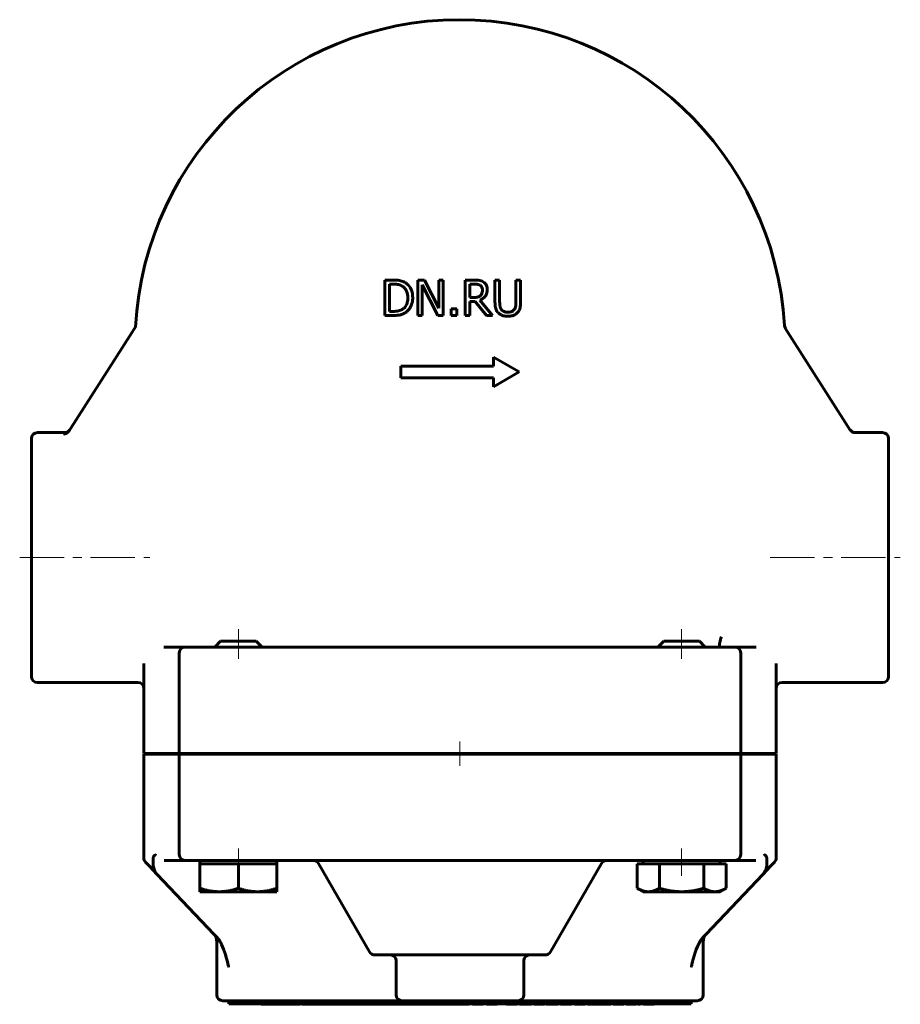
# Model space of a CAD drawing. Header units: millimetres. Extents: x -74 to 75, y -83 to 83.
import ezdxf

# ---------------------------------------------------------------- set-up
doc = ezdxf.new("R2010")
doc.units = ezdxf.units.MM
doc.linetypes.add('K5LT_AXLED', pattern=[12, 7.5, -1.5, 1.5, -1.5])
doc.linetypes.add('K5LT_BASIC', pattern=[0])
doc.layers.add('Системный слой (1)', color=7, linetype='Continuous', true_color=0x6c6c6c)

# ---------------------------------------------------------------- blocks, each defined once
blk = doc.blocks.new('U0')
at = {"layer": 'Системный слой (1)', "color": 143, "linetype": 'K5LT_BASIC', "lineweight": 60, "true_color": 0x33acca}
for p, q in [((-66.85, 13.44), (-66.53, 13.5)), ((-66.53, 13.5), (-66.23, 13.66)), ((-66.23, 13.66), (-66.01, 13.9))]:
    blk.add_line(p, q, dxfattribs=at)
blk = doc.blocks.new('U1')
at = {"layer": 'Системный слой (1)', "color": 143, "linetype": 'K5LT_BASIC', "lineweight": 60, "true_color": 0x33acca}
for p, q in [((72.5, -7.7), (72.5, 12.44)), ((72.5, -27.85), (72.5, -7.7))]:
    blk.add_line(p, q, dxfattribs=at)
blk = doc.blocks.new('U2')
at = {"layer": 'Системный слой (1)', "color": 143, "linetype": 'K5LT_BASIC', "lineweight": 60, "true_color": 0x33acca}
for p, q in [((-37.5, -21.85), (-40.5, -21.85)), ((-34.5, -21.85), (-37.5, -21.85))]:
    blk.add_line(p, q, dxfattribs=at)
blk = doc.blocks.new('U3')
at = {"layer": 'Системный слой (1)', "color": 143, "linetype": 'K5LT_BASIC', "lineweight": 60, "true_color": 0x33acca}
for p, q in [((37.5, -21.85), (34.5, -21.85)), ((40.5, -21.85), (37.5, -21.85))]:
    blk.add_line(p, q, dxfattribs=at)

msp = doc.modelspace()

# ---------------------------------------------------------------- linework, layer by layer
at = {"layer": 'Системный слой (1)', "color": 143, "linetype": 'K5LT_BASIC', "lineweight": 60, "true_color": 0x33acca}
for p, q in [((-11.37, 39.25), (-12.73, 39.25)), ((-12.73, 39.25), (-12.73, 33.25)), ((-11.94, 33.94), (-11.94, 38.56)), ((-11.94, 38.56), (-11.33, 38.56)), ((-7.14, 39.25), (-7.14, 33.25)), ((-6, 39.25), (-7.14, 39.25)), ((-6.39, 33.25), (-6.39, 38.43)), ((-6.39, 38.43), (-3.74, 33.25)), ((-3.59, 34.5), (-6, 39.25)), ((-3.59, 39.25), (-3.59, 34.5)), ((-2.84, 39.25), (-3.59, 39.25)), ((-2.84, 33.25), (-2.84, 39.25)), ((2.42, 39.25), (0.87, 39.25)), ((0.87, 39.25), (0.87, 33.25)), ((1.67, 38.56), (2.46, 38.56)), ((1.67, 36.31), (1.67, 38.56)), ((6.71, 39.25), (5.92, 39.25)), ((5.92, 39.25), (5.92, 35.51)), ((6.71, 35.51), (6.71, 39.25)), ((10.26, 39.25), (9.46, 39.25)), ((9.46, 39.25), (9.46, 35.49)), ((10.26, 35.51), (10.26, 39.25)), ((2.37, 36.31), (1.67, 36.31)), ((1.67, 35.64), (2.58, 35.64)), ((1.67, 33.25), (1.67, 35.64)), ((2.58, 35.64), (4.48, 33.25)), ((5.51, 33.25), (3.38, 35.86)), ((-11.33, 33.94), (-11.94, 33.94)), ((-0.51, 34.4), (-1.47, 34.4)), ((-1.47, 34.4), (-1.47, 33.25)), ((-0.51, 33.25), (-0.51, 34.4)), ((-12.73, 33.25), (-11.35, 33.25)), ((-7.14, 33.25), (-6.39, 33.25)), ((-3.74, 33.25), (-2.84, 33.25)), ((-1.47, 33.25), (-0.51, 33.25)), ((0.87, 33.25), (1.67, 33.25)), ((4.48, 33.25), (5.51, 33.25)), ((-54.8, 31.49), (-55.87, 29.81)), ((55.04, 31.12), (55.04, 31.12)), ((66.04, 13.85), (55.04, 31.12)), ((-55.87, 29.81), (-65.84, 14.16)), ((5.67, 26.2), (10, 23.7)), ((5.67, 24.7), (5.67, 26.2)), ((-10, 24.7), (5.67, 24.7)), ((-10, 22.7), (-10, 24.7)), ((10, 23.7), (5.67, 21.2)), ((5.67, 22.7), (-10, 22.7)), ((5.67, 21.2), (5.67, 22.7)), ((-66.85, 13.44), (-71.5, 13.44)), ((-65.84, 14.16), (-66.11, 13.75)), ((71.5, 13.44), (66.85, 13.44)), ((-72.5, 12.44), (-72.5, -27.85)), ((-46.57, -22.85), (-50.09, -22.85)), ((-46.5, -22.85), (-46.57, -22.85)), ((-46.5, -22.85), (-46.57, -22.85)), ((-37.5, -22.85), (-46.5, -22.85)), ((-40.5, -21.85), (-41.5, -22.85)), ((-30.1, -22.85), (-37.5, -22.85)), ((-34.5, -21.85), (-33.5, -22.85)), ((-29.56, -22.85), (-30.1, -22.85)), ((-15.3, -22.85), (-29.56, -22.85)), ((-13.95, -22.85), (-15.3, -22.85)), ((-13.01, -22.85), (-13.95, -22.85)), ((13.01, -22.85), (-13.01, -22.85)), ((13.95, -22.85), (13.01, -22.85)), ((15.3, -22.85), (13.95, -22.85)), ((29.56, -22.85), (15.3, -22.85)), ((30.1, -22.85), (29.56, -22.85)), ((37.5, -22.85), (30.1, -22.85)), ((34.5, -21.85), (33.5, -22.85)), ((46.5, -22.85), (37.5, -22.85)), ((40.5, -21.85), (41.5, -22.85)), ((46.57, -22.85), (46.5, -22.85)), ((46.57, -22.85), (46.5, -22.85)), ((50.09, -22.85), (46.57, -22.85)), ((-47.5, -23.85), (-47.5, -40.85)), ((47.5, -40.85), (47.5, -23.85)), ((-53.5, -25.62), (-53.5, -40.85)), ((53.5, -40.85), (53.5, -25.62)), ((-54.5, -28.85), (-71.5, -28.85)), ((71.5, -28.85), (54.5, -28.85)), ((-53.5, -40.85), (-52.17, -40.85)), ((-53.5, -40.95), (-53.5, -58.55)), ((-52.17, -40.95), (-53.5, -40.95)), ((-52.17, -40.85), (-51.54, -40.85)), ((-51.54, -40.95), (-52.17, -40.95)), ((-47.54, -40.85), (-51.54, -40.85)), ((-47.54, -40.95), (-51.54, -40.95)), ((-47.54, -40.85), (-47.5, -40.85)), ((-47.5, -40.95), (-47.54, -40.95)), ((-47.5, -40.85), (-37.5, -40.85)), ((-37.5, -40.95), (-47.5, -40.95)), ((-47.5, -40.95), (-47.5, -57.95)), ((-30.1, -40.85), (-37.5, -40.85)), ((-30.1, -40.95), (-37.5, -40.95)), ((-30.1, -40.85), (-29.83, -40.85)), ((-29.83, -40.95), (-30.1, -40.95)), ((-15.57, -40.85), (-29.83, -40.85)), ((-15.57, -40.95), (-29.83, -40.95)), ((-25.12, -40.85), (-25.12, -40.95)), ((-15.57, -40.85), (-14.9, -40.85)), ((-14.9, -40.95), (-15.57, -40.95)), ((-14.9, -40.85), (-13.01, -40.85)), ((-13.01, -40.95), (-14.9, -40.95)), ((13.01, -40.85), (-13.01, -40.85)), ((13.01, -40.95), (-13.01, -40.95)), ((13.01, -40.85), (14.9, -40.85)), ((14.9, -40.95), (13.01, -40.95)), ((14.9, -40.85), (15.57, -40.85)), ((15.57, -40.95), (14.9, -40.95)), ((29.83, -40.85), (15.57, -40.85)), ((29.83, -40.95), (15.57, -40.95)), ((25.12, -40.85), (25.12, -40.95)), ((29.83, -40.85), (30.1, -40.85)), ((30.1, -40.95), (29.83, -40.95)), ((37.5, -40.85), (30.1, -40.85)), ((37.5, -40.95), (30.1, -40.95)), ((37.5, -40.85), (47.5, -40.85)), ((47.5, -40.95), (37.5, -40.95)), ((47.5, -40.85), (47.54, -40.85)), ((47.5, -40.95), (47.5, -57.95)), ((47.54, -40.95), (47.5, -40.95)), ((51.54, -40.85), (47.54, -40.85)), ((51.54, -40.95), (47.54, -40.95)), ((51.54, -40.85), (52.17, -40.85)), ((52.17, -40.95), (51.54, -40.95)), ((52.17, -40.85), (53.5, -40.85)), ((53.5, -40.95), (52.17, -40.95)), ((53.5, -40.95), (53.5, -58.55)), ((-51.53, -57.95), (-51.54, -57.96)), ((51.54, -57.96), (51.53, -57.95)), ((-53.22, -59.24), (-52.56, -59.94)), ((-52.56, -59.94), (-51.28, -61.28)), ((-51.9, -58.58), (-51.9, -59.81)), ((-50.05, -58.95), (-46.57, -58.95)), ((-46.57, -58.95), (-46.5, -58.95)), ((-46.57, -58.95), (-46.5, -58.95)), ((-46.5, -58.95), (-37.5, -58.95)), ((-44, -59.55), (-44, -58.95)), ((-44, -59.55), (-40.75, -59.55)), ((-44, -59.55), (-44, -63.67)), ((-40.75, -59.55), (-37.5, -59.55)), ((-37.5, -58.95), (-30.1, -58.95)), ((-37.5, -59.55), (-34.25, -59.55)), ((-37.5, -59.55), (-37.5, -63.67)), ((-34.25, -59.55), (-31, -59.55)), ((-31, -59.55), (-31, -58.95)), ((-31, -59.55), (-31, -63.67)), ((-30.1, -58.95), (-29.56, -58.95)), ((-29.56, -58.95), (-15.3, -58.95)), ((-15.29, -74.45), (-23.95, -59.45)), ((-15.3, -58.95), (-13.95, -58.95)), ((-13.95, -58.95), (-13.01, -58.95)), ((-13.01, -58.95), (13.01, -58.95)), ((13.01, -58.95), (13.95, -58.95)), ((13.95, -58.95), (15.3, -58.95)), ((15.29, -74.45), (23.95, -59.45)), ((15.3, -58.95), (29.56, -58.95)), ((29.56, -58.95), (30.1, -58.95)), ((29.99, -59.55), (29.99, -63.67)), ((29.99, -59.55), (31.87, -59.55)), ((30.1, -58.95), (37.5, -58.95)), ((31, -59.55), (31, -58.95)), ((31.87, -59.55), (33.75, -59.55)), ((33.75, -59.55), (37.5, -59.55)), ((33.75, -59.55), (33.75, -63.67)), ((37.5, -58.95), (46.5, -58.95)), ((37.5, -59.55), (41.25, -59.55)), ((41.25, -59.55), (43.13, -59.55)), ((41.25, -59.55), (41.25, -63.67)), ((43.13, -59.55), (45.01, -59.55)), ((44, -59.55), (44, -58.95)), ((45.01, -59.55), (45.01, -63.67)), ((46.5, -58.95), (46.57, -58.95)), ((46.5, -58.95), (46.57, -58.95)), ((46.57, -58.95), (50.05, -58.95)), ((51.28, -61.28), (52.56, -59.94)), ((51.9, -59.81), (51.9, -58.58)), ((52.56, -59.94), (53.22, -59.24)), ((-51.28, -61.28), (-51.32, -61.24)), ((-51.28, -61.28), (-41.58, -71.48)), ((41.58, -71.48), (51.28, -61.28)), ((51.32, -61.24), (51.28, -61.28)), ((-44, -64.25), (-44, -63.67)), ((-40.75, -64.25), (-44, -64.25)), ((-34.25, -64.25), (-40.75, -64.25)), ((-31, -64.25), (-34.25, -64.25)), ((-31, -63.67), (-31, -64.25)), ((31, -64.25), (29.99, -63.67)), ((31.87, -64.25), (31, -64.25)), ((37.5, -64.25), (31.87, -64.25)), ((43.13, -64.25), (37.5, -64.25)), ((44, -64.25), (43.13, -64.25)), ((44, -64.25), (45.01, -63.67)), ((-41.58, -71.48), (-41.2, -71.88)), ((41.2, -71.88), (41.58, -71.48)), ((-41.14, -72.75), (-41.14, -81.7)), ((41.14, -81.7), (41.14, -72.75)), ((-14.42, -74.95), (14.42, -74.95)), ((-10.8, -75.95), (-10.8, -81.7)), ((10.8, -75.95), (10.8, -81.7)), ((-40.14, -82.7), (-39.14, -82.7)), ((-39.14, -82.7), (-12.8, -82.7)), ((-39.14, -82.7), (-39.14, -83.2)), ((39.14, -83.2), (-39.14, -83.2)), ((-33.62, -83.3), (-33.62, -83.2)), ((-32.93, -83.3), (-33.62, -83.3)), ((-31.84, -83.3), (-32.93, -83.3)), ((-31.84, -83.3), (-31.84, -83.2)), ((-31.22, -83.3), (-31.84, -83.3)), ((-31.22, -83.3), (-31.22, -83.2)), ((-30.78, -83.3), (-31.22, -83.3)), ((-30.78, -83.3), (-30.78, -83.2)), ((-30.21, -83.3), (-30.78, -83.3)), ((-30.21, -83.3), (-30.21, -83.2)), ((-28.98, -83.3), (-30.21, -83.3)), ((-28.98, -83.3), (-28.98, -83.2)), ((-28.6, -83.3), (-28.98, -83.3)), ((-28.6, -83.3), (-28.6, -83.2)), ((-28.47, -83.3), (-28.6, -83.3)), ((-28.47, -83.3), (-28.47, -83.2)), ((-27.9, -83.3), (-28.47, -83.3)), ((-27.9, -83.3), (-27.9, -83.2)), ((-27.41, -83.3), (-27.9, -83.3)), ((-27.41, -83.3), (-27.41, -83.2)), ((-27.05, -83.3), (-27.41, -83.3)), ((-27.05, -83.3), (-27.05, -83.2)), ((-26.75, -83.3), (-26.75, -83.2)), ((-26.71, -83.3), (-26.75, -83.3)), ((-26.71, -83.3), (-26.71, -83.2)), ((-25.93, -83.3), (-26.71, -83.3)), ((-25.15, -83.3), (-25.93, -83.3)), ((-24.81, -83.3), (-25.15, -83.3)), ((-24.81, -83.3), (-24.81, -83.2)), ((-24.35, -83.3), (-24.81, -83.3)), ((-24.35, -83.3), (-24.35, -83.2)), ((-24.31, -83.3), (-24.35, -83.3)), ((-24.31, -83.3), (-24.31, -83.2)), ((-24.15, -83.3), (-24.31, -83.3)), ((-24.15, -83.3), (-24.15, -83.2)), ((-23.74, -83.3), (-24.15, -83.3)), ((-23.74, -83.3), (-23.74, -83.2)), ((-23.61, -83.3), (-23.74, -83.3)), ((-23.05, -83.3), (-23.61, -83.3)), ((-22.48, -83.3), (-23.05, -83.3)), ((-22.35, -83.3), (-22.48, -83.3)), ((-22.35, -83.3), (-22.35, -83.2)), ((-21.94, -83.3), (-22.35, -83.3)), ((-21.94, -83.3), (-21.94, -83.2)), ((-21.56, -83.3), (-21.94, -83.3)), ((-21.56, -83.3), (-21.56, -83.2)), ((-20.53, -83.3), (-21.56, -83.3)), ((-20.53, -83.3), (-20.53, -83.2)), ((-20.14, -83.3), (-20.53, -83.3)), ((-20.14, -83.3), (-20.14, -83.2)), ((-19.75, -83.3), (-20.14, -83.3)), ((-19.75, -83.3), (-19.75, -83.2)), ((-19.75, -83.3), (-19.75, -83.2)), ((-19.75, -83.3), (-19.75, -83.3)), ((-19.45, -83.3), (-19.75, -83.3)), ((-19.45, -83.3), (-19.45, -83.2)), ((-18.68, -83.3), (-19.45, -83.3)), ((-18.01, -83.3), (-18.68, -83.3)), ((-18.01, -83.3), (-18.01, -83.2)), ((-17.82, -83.3), (-18.01, -83.3)), ((-17.82, -83.3), (-17.82, -83.2)), ((-17.63, -83.3), (-17.82, -83.3)), ((-17.63, -83.3), (-17.63, -83.2)), ((-16.93, -83.3), (-17.63, -83.3)), ((-16.24, -83.3), (-16.93, -83.3)), ((-16, -83.3), (-16.24, -83.3)), ((-16, -83.3), (-16, -83.2)), ((-15.73, -83.3), (-16, -83.3)), ((-15.73, -83.3), (-15.73, -83.2)), ((-13.78, -83.3), (-15.73, -83.3)), ((-13.78, -83.3), (-13.78, -83.2)), ((-13.66, -83.3), (-13.78, -83.3)), ((-13.66, -83.3), (-13.66, -83.2)), ((-12.64, -83.3), (-13.66, -83.3)), ((-12.8, -82.7), (-9.8, -82.7)), ((-11.62, -83.3), (-12.64, -83.3)), ((-11.62, -83.3), (-11.62, -83.2)), ((-11.52, -83.3), (-11.62, -83.3)), ((-11.52, -83.3), (-11.52, -83.2)), ((-11.39, -83.3), (-11.52, -83.3)), ((-11.39, -83.3), (-11.39, -83.2)), ((-10.36, -83.3), (-11.39, -83.3)), ((-9.34, -83.3), (-10.36, -83.3)), ((-9.8, -82.7), (9.8, -82.7)), ((-9.34, -83.3), (-9.34, -83.2)), ((-9.24, -83.3), (-9.34, -83.3)), ((-9.22, -83.3), (-9.24, -83.3)), ((-9.22, -83.3), (-9.22, -83.2)), ((-7.28, -83.3), (-9.22, -83.3)), ((-7.28, -83.3), (-7.28, -83.2)), ((-6.99, -83.3), (-7.28, -83.3)), ((-6.99, -83.3), (-6.99, -83.2)), ((-6.15, -83.3), (-6.99, -83.3)), ((-5.55, -83.3), (-6.15, -83.3)), ((-5.32, -83.3), (-5.55, -83.3)), ((-5.32, -83.3), (-5.32, -83.2)), ((-5.2, -83.3), (-5.32, -83.3)), ((-5.2, -83.3), (-5.2, -83.2)), ((-5.03, -83.3), (-5.2, -83.3)), ((-5.03, -83.3), (-5.03, -83.2)), ((-4.96, -83.3), (-5.03, -83.3)), ((-4.96, -83.3), (-4.96, -83.2)), ((-3.93, -83.3), (-4.96, -83.3)), ((-2.91, -83.3), (-3.93, -83.3)), ((-2.91, -83.3), (-2.91, -83.2)), ((-2.78, -83.3), (-2.91, -83.3)), ((-2.78, -83.3), (-2.78, -83.2)), ((-2.63, -83.3), (-2.78, -83.3)), ((-2.63, -83.3), (-2.63, -83.2)), ((-2.19, -83.3), (-2.63, -83.3)), ((-2.19, -83.3), (-2.19, -83.2)), ((-0.79, -83.3), (-2.19, -83.3)), ((-0.79, -83.3), (-0.79, -83.2)), ((-0.56, -83.3), (-0.79, -83.3)), ((-0.56, -83.3), (-0.56, -83.2)), ((-0.26, -83.3), (-0.56, -83.3)), ((-0.26, -83.3), (-0.26, -83.2)), ((0.12, -83.3), (-0.26, -83.3)), ((0.12, -83.3), (0.12, -83.2)), ((0.2, -83.3), (0.12, -83.3)), ((0.2, -83.3), (0.2, -83.2)), ((0.6, -83.3), (0.2, -83.3)), ((1.15, -83.3), (0.6, -83.3)), ((1.15, -83.3), (1.15, -83.2)), ((1.54, -83.3), (1.15, -83.3)), ((1.54, -83.3), (1.54, -83.2)), ((2.1, -83.3), (2.1, -83.2)), ((2.48, -83.3), (2.1, -83.3)), ((2.48, -83.3), (2.48, -83.2)), ((3.54, -83.3), (2.48, -83.3)), ((3.54, -83.3), (3.54, -83.2)), ((3.9, -83.3), (3.54, -83.3)), ((3.9, -83.3), (3.9, -83.2)), ((4.46, -83.3), (4.46, -83.2)), ((4.84, -83.3), (4.46, -83.3)), ((4.84, -83.3), (4.84, -83.2)), ((5.27, -83.3), (4.84, -83.3)), ((5.37, -83.3), (5.27, -83.3)), ((5.37, -83.3), (5.37, -83.2)), ((6.03, -83.3), (5.37, -83.3)), ((6.14, -83.3), (6.03, -83.3)), ((6.14, -83.3), (6.14, -83.2)), ((6.29, -83.3), (6.14, -83.3)), ((6.29, -83.3), (6.29, -83.2)), ((7.85, -83.3), (7.85, -83.2)), ((9.66, -83.3), (7.85, -83.3)), ((9.66, -83.3), (9.66, -83.2)), ((9.8, -82.7), (12.8, -82.7)), ((10.05, -83.3), (10.05, -83.2)), ((11.07, -83.3), (10.05, -83.3)), ((12.09, -83.3), (11.07, -83.3)), ((12.09, -83.3), (12.09, -83.2)), ((12.49, -83.3), (12.49, -83.2)), ((14.29, -83.3), (12.49, -83.3)), ((12.8, -82.7), (39.14, -82.7)), ((14.29, -83.3), (14.29, -83.2)), ((14.6, -83.3), (14.6, -83.2)), ((14.62, -83.3), (14.6, -83.3)), ((14.69, -83.3), (14.62, -83.3)), ((14.87, -83.3), (14.69, -83.3)), ((15.08, -83.3), (14.87, -83.3)), ((15.08, -83.3), (15.08, -83.2)), ((15.11, -83.3), (15.08, -83.3)), ((15.11, -83.3), (15.11, -83.2)), ((16.62, -83.3), (15.11, -83.3)), ((16.62, -83.3), (16.62, -83.2)), ((17.01, -83.3), (17.01, -83.2)), ((17.2, -83.3), (17.01, -83.3)), ((17.2, -83.3), (17.2, -83.2)), ((17.9, -83.3), (17.2, -83.3)), ((18.59, -83.3), (17.9, -83.3)), ((18.84, -83.3), (18.59, -83.3)), ((18.84, -83.3), (18.84, -83.2)), ((19.38, -83.3), (19.38, -83.2)), ((20.22, -83.3), (19.38, -83.3)), ((20.82, -83.3), (20.22, -83.3)), ((21.05, -83.3), (20.82, -83.3)), ((21.05, -83.3), (21.05, -83.2)), ((21.17, -83.3), (21.05, -83.3)), ((21.17, -83.3), (21.17, -83.2)), ((21.58, -83.3), (21.58, -83.2)), ((21.96, -83.3), (21.58, -83.3)), ((21.96, -83.3), (21.96, -83.2)), ((22.39, -83.3), (21.96, -83.3)), ((22.49, -83.3), (22.39, -83.3)), ((22.49, -83.3), (22.49, -83.2)), ((23.15, -83.3), (22.49, -83.3)), ((23.26, -83.3), (23.15, -83.3)), ((23.26, -83.3), (23.26, -83.2)), ((23.41, -83.3), (23.26, -83.3)), ((23.41, -83.3), (23.41, -83.2)), ((23.5, -83.3), (23.5, -83.2)), ((24.52, -83.3), (23.5, -83.3)), ((25.54, -83.3), (24.52, -83.3)), ((25.54, -83.3), (25.54, -83.2)), ((25.94, -83.3), (25.94, -83.2)), ((26.78, -83.3), (25.94, -83.3)), ((27.38, -83.3), (26.78, -83.3)), ((27.61, -83.3), (27.38, -83.3)), ((27.61, -83.3), (27.61, -83.2)), ((27.73, -83.3), (27.61, -83.3)), ((27.73, -83.3), (27.73, -83.2)), ((28.14, -83.3), (28.14, -83.2)), ((28.52, -83.3), (28.14, -83.3)), ((28.52, -83.3), (28.52, -83.2)), ((28.91, -83.3), (28.52, -83.3)), ((29.59, -83.3), (28.91, -83.3)), ((29.59, -83.3), (29.59, -83.2)), ((29.83, -83.3), (29.59, -83.3)), ((29.83, -83.3), (29.83, -83.2)), ((30.1, -83.3), (30.1, -83.2)), ((30.48, -83.3), (30.1, -83.3)), ((30.48, -83.3), (30.48, -83.2)), ((31.04, -83.3), (31.04, -83.2)), ((31.32, -83.3), (31.04, -83.3)), ((31.32, -83.3), (31.32, -83.2)), ((31.65, -83.3), (31.32, -83.3)), ((31.65, -83.3), (31.65, -83.2)), ((32, -83.3), (31.65, -83.3)), ((32.34, -83.3), (32, -83.3)), ((32.34, -83.3), (32.34, -83.2)), ((32.67, -83.3), (32.34, -83.3)), ((32.67, -83.3), (32.67, -83.2)), ((32.84, -83.3), (32.67, -83.3)), ((32.84, -83.3), (32.84, -83.2)), ((39.14, -82.7), (39.14, -83.2)), ((39.14, -82.7), (40.14, -82.7))]:
    msp.add_line(p, q, dxfattribs=at)
at = {"layer": 'Системный слой (1)', "color": 30, "linetype": 'K5LT_AXLED', "lineweight": 18, "true_color": 0xff8000}
for p, q in [((-74.5, -7.7), (-52.5, -7.7)), ((52.5, -7.7), (74.5, -7.7)), ((-37.5, -19.85), (-37.5, -24.85)), ((37.5, -19.85), (37.5, -24.85)), ((0, -38.85), (0, -42.95)), ((-37.5, -56.95), (-37.5, -61.55)), ((37.5, -56.95), (37.5, -61.55))]:
    msp.add_line(p, q, dxfattribs=at)
at = {"layer": 'Системный слой (1)', "color": 143, "linetype": 'K5LT_BASIC', "lineweight": 60, "true_color": 0x33acca}
for centre, radius, start, end in [((0, 28.3), 55, 3.3979, 176.8716), ((55.9, 31.62), 1, 183.3979, 212.5178), ((-71.5, 12.44), 1, 90, 180), ((71.5, 12.44), 1, 0, 90), ((-46.5, -23.85), 1, 90, 180), ((46.5, -23.85), 1, 0, 90), ((-71.5, -27.85), 1, 180, 270), ((71.5, -27.85), 1, 270, 0), ((-54.5, -29.85), 1, 0, 90), ((54.5, -29.85), 1, 90, 180), ((-46.5, -57.95), 1, 180, 270), ((46.5, -57.95), 1, 270, 0), ((-52.5, -58.55), 1, 180, 223.5594), ((-24.81, -59.95), 1, 30, 90), ((24.81, -59.95), 1, 90, 150), ((52.5, -58.55), 1, 316.4406, 0), ((-43.14, -72.75), 2, 0, 43.5594), ((43.14, -72.75), 2, 136.4406, 180), ((-14.42, -73.95), 1, 210, 270), ((-11.8, -75.95), 1, 0, 90), ((11.8, -75.95), 1, 90, 180), ((14.42, -73.95), 1, 270, 330), ((-40.14, -81.7), 1, 180, 270), ((-9.8, -81.7), 1, 180, 270), ((9.8, -81.7), 1, 270, 0), ((40.14, -81.7), 1, 270, 0)]:
    msp.add_arc(centre, radius, start, end, dxfattribs=at)
msp.add_ellipse((44.23, -21.76), major_axis=(-0.251, -0.968), ratio=0.201751, start_param=4.050494, end_param=6.176305, dxfattribs=at)
for points, knots in [([(-9.22, 38.78), (-9.41, 38.9), (-9.63, 39), (-10.1, 39.15), (-10.36, 39.2), (-10.94, 39.25), (-11.16, 39.25), (-11.37, 39.25)], [-0.2819124, -0.2819124, -0.2819124, -0.2819124, -0.1794501, -0.1794501, -0.0642048, -0.0642048, 0, 0, 0, 0]), ([(-11.33, 38.56), (-11.19, 38.56), (-11.06, 38.56), (-10.89, 38.55), (-10.86, 38.54), (-10.78, 38.54), (-10.72, 38.53), (-10.63, 38.52), (-10.59, 38.51), (-10.53, 38.5), (-10.5, 38.49), (-10.46, 38.48), (-10.44, 38.48), (-10.43, 38.48), (-10.42, 38.48), (-10.18, 38.42), (-9.96, 38.33), (-9.74, 38.2)], [-0.1269107, -0.1269107, -0.1269107, -0.1269107, -0.1077951, -0.1077951, -0.1037424, -0.1037424, -0.0955402, -0.0955402, -0.0879109, -0.0879109, -0.0808575, -0.0808575, -0.0765842, -0.0765842, -0.0761512, -0.0761512, 0, 0, 0, 0]), ([(-8, 36.25), (-8, 36.69), (-8.06, 37.13), (-8.35, 37.86), (-8.54, 38.16), (-8.91, 38.55), (-9.06, 38.67), (-9.22, 38.78)], [-0.3004762, -0.3004762, -0.3004762, -0.3004762, -0.1662391, -0.1662391, -0.0587234, -0.0587234, 0, 0, 0, 0]), ([(3.94, 38.94), (3.82, 39.02), (3.69, 39.08), (3.43, 39.17), (3.31, 39.2), (3.04, 39.23), (2.93, 39.24), (2.69, 39.25), (2.55, 39.25), (2.42, 39.25)], [-0.1726532, -0.1726532, -0.1726532, -0.1726532, -0.1212229, -0.1212229, -0.0725663, -0.0725663, -0.0401468, -0.0401468, 0, 0, 0, 0]), ([(2.46, 38.56), (2.5, 38.56), (2.54, 38.56), (2.62, 38.56), (2.65, 38.56), (2.72, 38.56), (2.76, 38.55), (2.83, 38.55), (2.86, 38.54), (2.92, 38.53), (2.95, 38.53), (3, 38.52), (3.01, 38.52), (3.03, 38.51), (3.04, 38.51), (3.18, 38.48), (3.3, 38.43), (3.41, 38.36)], [-0.1015714, -0.1015714, -0.1015714, -0.1015714, -0.0868246, -0.0868246, -0.0754384, -0.0754384, -0.065224, -0.065224, -0.0556113, -0.0556113, -0.0465023, -0.0465023, -0.0432079, -0.0432079, -0.0393064, -0.0393064, 0, 0, 0, 0]), ([(3.41, 38.36), (3.48, 38.31), (3.54, 38.26), (3.62, 38.17), (3.64, 38.14), (3.67, 38.08), (3.68, 38.06), (3.7, 38.03), (3.7, 38.03), (3.7, 38.02), (3.71, 38.01), (3.75, 37.91), (3.77, 37.81), (3.79, 37.67), (3.79, 37.61), (3.79, 37.56)], [-0.08082891, -0.08082891, -0.08082891, -0.08082891, -0.06438386, -0.06438386, -0.05635464, -0.05635464, -0.04956054, -0.04956054, -0.04832542, -0.04832542, -0.04529615, -0.04529615, -0.0158839, -0.0158839, 0, 0, 0, 0]), ([(4.62, 37.63), (4.62, 37.75), (4.62, 37.87), (4.57, 38.09), (4.54, 38.2), (4.41, 38.5), (4.28, 38.65), (4.11, 38.82), (4.03, 38.88), (3.94, 38.94)], [-0.114256, -0.114256, -0.114256, -0.114256, -0.0918809, -0.0918809, -0.0719119, -0.0719119, -0.0310677, -0.0310677, 0, 0, 0, 0]), ([(-9.74, 38.2), (-9.58, 38.1), (-9.44, 37.98), (-9.19, 37.69), (-9.1, 37.52), (-8.88, 37.01), (-8.83, 36.63), (-8.83, 36.26)], [-0.2302564, -0.2302564, -0.2302564, -0.2302564, -0.1717464, -0.1717464, -0.112458, -0.112458, 0, 0, 0, 0]), ([(3.38, 35.86), (3.56, 35.93), (3.73, 36.02), (4.04, 36.24), (4.17, 36.37), (4.36, 36.62), (4.49, 36.81), (4.61, 37.28), (4.62, 37.45), (4.62, 37.63)], [-0.4308356, -0.4308356, -0.4308356, -0.4308356, -0.2858651, -0.2858651, -0.1468691, -0.1468691, -0.0528522, -0.0528522, 0, 0, 0, 0]), ([(3.79, 37.56), (3.79, 37.45), (3.78, 37.34), (3.75, 37.15), (3.74, 37.09), (3.71, 37.03), (3.71, 37.02), (3.7, 36.99), (3.69, 36.97), (3.63, 36.82), (3.55, 36.71), (3.45, 36.62)], [-0.09350005, -0.09350005, -0.09350005, -0.09350005, -0.06732003, -0.06732003, -0.05042055, -0.05042055, -0.04880503, -0.04880503, -0.04095945, -0.04095945, 0, 0, 0, 0]), ([(-8.83, 36.26), (-8.83, 35.99), (-8.86, 35.72), (-8.96, 35.28), (-9.04, 35.05), (-9.32, 34.63), (-9.48, 34.47), (-9.67, 34.34)], [-0.2723874, -0.2723874, -0.2723874, -0.2723874, -0.1517843, -0.1517843, -0.0685777, -0.0685777, 0, 0, 0, 0]), ([(-9.23, 33.74), (-9.08, 33.83), (-8.95, 33.94), (-8.7, 34.2), (-8.59, 34.34), (-8.33, 34.75), (-8.15, 35.11), (-8.02, 35.81), (-8, 36.03), (-8, 36.25)], [-0.3835873, -0.3835873, -0.3835873, -0.3835873, -0.29995, -0.29995, -0.2140903, -0.2140903, -0.0671767, -0.0671767, 0, 0, 0, 0]), ([(3.45, 36.62), (3.39, 36.56), (3.32, 36.5), (3.22, 36.45), (3.19, 36.44), (3.13, 36.41), (3.09, 36.4), (3.04, 36.38), (3.03, 36.38), (3.01, 36.37), (3, 36.37), (2.99, 36.37), (2.79, 36.32), (2.57, 36.31), (2.37, 36.31)], [-0.08349646, -0.08349646, -0.08349646, -0.08349646, -0.07465911, -0.07465911, -0.07175063, -0.07175063, -0.06686391, -0.06686391, -0.06433599, -0.06433599, -0.0619772, -0.0619772, -0.06181393, 0, 0, 0, 0]), ([(5.92, 35.51), (5.92, 35.2), (5.94, 34.88), (6.05, 34.38), (6.12, 34.17), (6.32, 33.86), (6.4, 33.77), (6.49, 33.68)], [-0.2231099, -0.2231099, -0.2231099, -0.2231099, -0.1108215, -0.1108215, -0.0372511, -0.0372511, 0, 0, 0, 0]), ([(6.97, 34.3), (6.89, 34.42), (6.83, 34.55), (6.79, 34.7), (6.79, 34.72), (6.78, 34.75), (6.78, 34.77), (6.77, 34.8), (6.77, 34.8), (6.76, 34.85), (6.75, 34.9), (6.74, 35), (6.74, 35.04), (6.73, 35.11), (6.73, 35.15), (6.72, 35.29), (6.71, 35.4), (6.71, 35.51)], [-0.3065501, -0.3065501, -0.3065501, -0.3065501, -0.1164457, -0.1164457, -0.1031268, -0.1031268, -0.0878593, -0.0878593, -0.0836884, -0.0836884, -0.0583177, -0.0583177, -0.0435189, -0.0435189, -0.0329469, -0.0329469, 0, 0, 0, 0]), ([(9.46, 35.49), (9.46, 35.31), (9.45, 35.11), (9.41, 34.78), (9.38, 34.64), (9.28, 34.43), (9.25, 34.36), (9.2, 34.3)], [-0.1255993, -0.1255993, -0.1255993, -0.1255993, -0.0699829, -0.0699829, -0.0233603, -0.0233603, 0, 0, 0, 0]), ([(9.69, 33.68), (9.77, 33.76), (9.84, 33.85), (9.97, 34.04), (10.03, 34.15), (10.11, 34.35), (10.2, 34.59), (10.25, 35.18), (10.26, 35.35), (10.26, 35.51)], [-0.4896421, -0.4896421, -0.4896421, -0.4896421, -0.3352318, -0.3352318, -0.1800863, -0.1800863, -0.0496212, -0.0496212, 0, 0, 0, 0]), ([(-11.35, 33.25), (-11.25, 33.25), (-11.15, 33.26), (-10.91, 33.26), (-10.78, 33.27), (-10.55, 33.29), (-10.46, 33.3), (-10.29, 33.32), (-10.22, 33.34), (-10.09, 33.36), (-10.03, 33.38), (-9.9, 33.42), (-9.83, 33.44), (-9.72, 33.48), (-9.67, 33.5), (-9.48, 33.59), (-9.35, 33.66), (-9.23, 33.74)], [-0.258441, -0.258441, -0.258441, -0.258441, -0.2200482, -0.2200482, -0.1707812, -0.1707812, -0.1351124, -0.1351124, -0.1081783, -0.1081783, -0.0836899, -0.0836899, -0.0611543, -0.0611543, -0.0442379, -0.0442379, 0, 0, 0, 0]), ([(-9.67, 34.34), (-9.78, 34.27), (-9.89, 34.2), (-10.19, 34.08), (-10.33, 34.04), (-10.7, 33.97), (-11.02, 33.94), (-11.33, 33.94)], [-0.1295219, -0.1295219, -0.1295219, -0.1295219, -0.1146044, -0.1146044, -0.0935816, -0.0935816, 0, 0, 0, 0]), ([(6.49, 33.68), (6.64, 33.53), (6.81, 33.42), (7.21, 33.24), (7.43, 33.18), (7.8, 33.13), (7.94, 33.13), (8.09, 33.13)], [-0.1746846, -0.1746846, -0.1746846, -0.1746846, -0.1120142, -0.1120142, -0.0427758, -0.0427758, 0, 0, 0, 0]), ([(8.09, 33.81), (7.87, 33.81), (7.65, 33.83), (7.36, 33.95), (7.24, 34.01), (7.07, 34.17), (7.02, 34.23), (6.97, 34.3)], [-0.1721176, -0.1721176, -0.1721176, -0.1721176, -0.0708694, -0.0708694, -0.0243821, -0.0243821, 0, 0, 0, 0]), ([(9.2, 34.3), (9.16, 34.24), (9.11, 34.18), (9, 34.07), (8.94, 34.03), (8.74, 33.92), (8.58, 33.86), (8.29, 33.82), (8.19, 33.81), (8.09, 33.81)], [-0.1510316, -0.1510316, -0.1510316, -0.1510316, -0.1205625, -0.1205625, -0.0894663, -0.0894663, -0.0306205, -0.0306205, 0, 0, 0, 0]), ([(8.09, 33.13), (8.34, 33.13), (8.61, 33.15), (8.99, 33.25), (9.2, 33.32), (9.52, 33.53), (9.61, 33.6), (9.69, 33.68)], [-0.2713842, -0.2713842, -0.2713842, -0.2713842, -0.1178927, -0.1178927, -0.0340803, -0.0340803, 0, 0, 0, 0]), ([(-67.03, 13.18), (-67.03, 13.18), (-67.03, 13.18), (-66.91, 13.19), (-66.79, 13.23), (-66.56, 13.33), (-66.46, 13.39), (-66.27, 13.55), (-66.18, 13.64), (-66.11, 13.75)], [-0.0006607, -0.0006607, -0.0006607, -0.0006607, 0, 0, 0.0474789, 0.0474789, 0.0920256, 0.0920256, 0.1351399, 0.1351399, 0.1351399, 0.1351399]), ([(66.85, 13.44), (66.52, 13.44), (66.19, 13.62), (66.01, 13.91), (66.01, 13.91), (66.01, 13.91)], [0, 0, 0, 0, 0.999979, 0.999979, 1, 1, 1, 1]), ([(-51.54, -57.96), (-51.54, -57.97), (-51.54, -57.97), (-51.54, -57.98), (-51.54, -57.98), (-51.56, -58), (-51.57, -58.02), (-51.64, -58.08), (-51.7, -58.12), (-51.79, -58.2), (-51.82, -58.24), (-51.86, -58.33), (-51.87, -58.36), (-51.89, -58.45), (-51.9, -58.51), (-51.9, -58.58)], [0.1378695, 0.1378695, 0.1378695, 0.1378695, 0.1394798, 0.1394798, 0.1442933, 0.1442933, 0.1589687, 0.1589687, 0.1923281, 0.1923281, 0.2120467, 0.2120467, 0.2261417, 0.2261417, 0.2424428, 0.2424428, 0.2424428, 0.2424428]), ([(51.9, -58.58), (51.9, -58.51), (51.89, -58.45), (51.87, -58.36), (51.85, -58.31), (51.81, -58.24), (51.79, -58.21), (51.73, -58.14), (51.69, -58.11), (51.62, -58.06), (51.59, -58.04), (51.57, -58.01), (51.56, -58), (51.55, -57.99), (51.55, -57.99), (51.54, -57.98), (51.54, -57.97), (51.54, -57.97), (51.54, -57.97), (51.54, -57.96)], [0, 0, 0, 0, 0.0209604, 0.0209604, 0.0426968, 0.0426968, 0.0626712, 0.0626712, 0.090297, 0.090297, 0.1140768, 0.1140768, 0.1233888, 0.1233888, 0.1282914, 0.1282914, 0.1309441, 0.1309441, 0.1324599, 0.1324599, 0.1324599, 0.1324599]), ([(-51.28, -61.28), (-51.46, -61.09), (-51.59, -60.85), (-51.74, -60.48), (-51.79, -60.35), (-51.85, -60.13), (-51.9, -59.93), (-51.9, -59.81)], [0, 0, 0, 0, 0.0838367, 0.0838367, 0.1239039, 0.1239039, 0.1519299, 0.1519299, 0.1519299, 0.1519299]), ([(51.9, -59.81), (51.9, -59.83), (51.9, -59.85), (51.89, -59.89), (51.89, -59.91), (51.88, -59.98), (51.87, -60.03), (51.84, -60.16), (51.81, -60.25), (51.75, -60.47), (51.7, -60.6), (51.57, -60.88), (51.48, -61.04), (51.34, -61.21), (51.31, -61.25), (51.28, -61.28)], [0, 0, 0, 0, 0.0053551, 0.0053551, 0.0122103, 0.0122103, 0.0267421, 0.0267421, 0.0536665, 0.0536665, 0.0938524, 0.0938524, 0.1482938, 0.1482938, 0.1629439, 0.1629439, 0.1629439, 0.1629439]), ([(-39.14, -76.95), (-39.14, -76.95), (-39.14, -76.94), (-39.51, -75.5), (-39.85, -74.17), (-40.43, -72.97), (-40.53, -72.79), (-40.64, -72.61)], [-0.0023142, -0.0023142, -0.0023142, -0.0023142, 0, 0, 0.443747, 0.443747, 0.5241087, 0.5241087, 0.5241087, 0.5241087]), ([(40.64, -72.61), (40.63, -72.62), (40.62, -72.63), (39.97, -73.71), (39.58, -75.22), (39.14, -76.94), (39.14, -76.95), (39.14, -76.95)], [0.0855217, 0.0855217, 0.0855217, 0.0855217, 0.0889253, 0.0889253, 0.4626415, 0.4626415, 0.4642739, 0.4642739, 0.4642739, 0.4642739]), ([(41.2, -71.88), (41.04, -72.05), (40.89, -72.23), (40.72, -72.49), (40.68, -72.55), (40.64, -72.61)], [0, 0, 0, 0, 0.07051088, 0.07051088, 0.09266218, 0.09266218, 0.09266218, 0.09266218])]:
    msp.add_open_spline(points, degree=3, knots=knots, dxfattribs=at)
for points in [[(-44, -63.67), (-42.26, -64.25), (-40.75, -64.25)], [(-40.75, -64.25), (-39.24, -64.25), (-37.5, -63.67)], [(-37.5, -63.67), (-35.76, -64.25), (-34.25, -64.25)], [(-34.25, -64.25), (-32.74, -64.25), (-31, -63.67)], [(29.99, -63.67), (31, -64.25), (31.87, -64.25)], [(31.87, -64.25), (32.74, -64.25), (33.75, -63.67)], [(33.75, -63.67), (35.76, -64.25), (37.5, -64.25)], [(37.5, -64.25), (39.24, -64.25), (41.25, -63.67)], [(41.25, -63.67), (42.26, -64.25), (43.13, -64.25)], [(43.13, -64.25), (44, -64.25), (45.01, -63.67)]]:
    msp.add_rational_spline(points, [1, 1.0379548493, 1], degree=2, dxfattribs=at)
msp.add_open_spline([(-40.64, -72.61), (-40.81, -72.33), (-41, -72.09), (-41.2, -71.88)], degree=3, dxfattribs=at)

# ---------------------------------------------------------------- block references
at = {"layer": 'Системный слой (1)'}
for name in ['U0', 'U1', 'U2', 'U3']:
    msp.add_blockref(name, (0, 0), dxfattribs=at)

doc.saveas('drawing.dxf')
